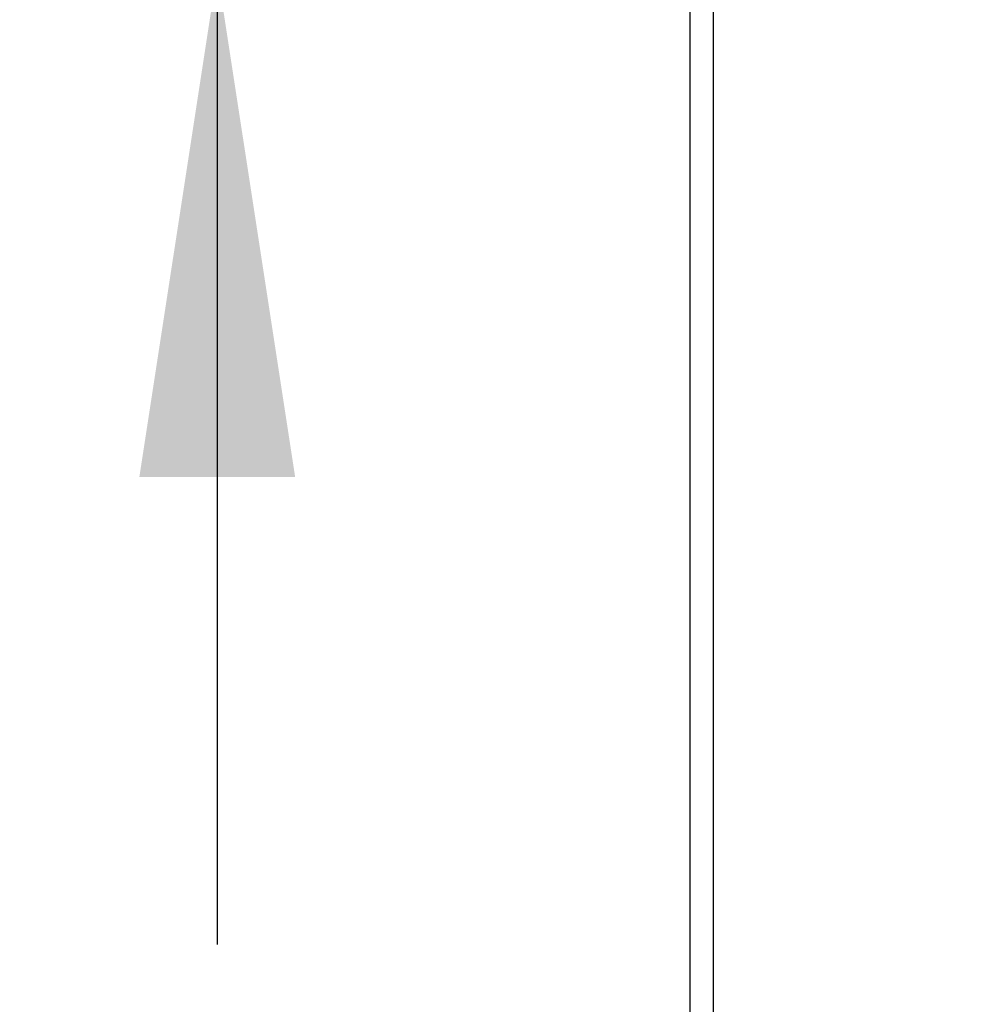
# Model space of a CAD drawing. Header units: inches. Extents: x 0.2 to 10.7, y 0.2 to 7.9.
# Tile 4 of 105: x 2.858 to 3.104, y 1.728 to 1.98. Entities that reach past the tile are written whole.
import ezdxf

# ---------------------------------------------------------------- set-up
doc = ezdxf.new("R2010")
doc.units = ezdxf.units.IN
doc.header["$MEASUREMENT"] = 0
doc.layers.add('DIMENSIONS', color=140, linetype='Continuous')
doc.styles.add('SLDTEXTSTYLE0', font='TXT', dxfattribs={"width": 0.7})
doc.dimstyles.new('SLDDIMSTYLE1', dxfattribs={"dimtxt": 0.0849609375, "dimasz": 0.13, "dimexe": 0, "dimexo": 0.0625, "dimgap": 0.021240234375, "dimtad": 0, "dimtih": 1, "dimtoh": 1, "dimlfac": 12, "dimrnd": 1e-09, "dimzin": 12, "dimdsep": 46, "dimtxsty": 'SLDTEXTSTYLE0', "dimsah": 1, "dimcen": 0.09, "dimadec": 0, "dimazin": 3, "dimtfac": 1, "dimtmove": 0, "dimatfit": 0, "dimfxl": 0, "dimfrac": 2, "dimtolj": 1, "dimtzin": 12, "dimarcsym": 0})

# ---------------------------------------------------------------- blocks, each defined once
blk = doc.blocks.new('_D_24')
at = {"layer": 'DIMENSIONS'}
for p, q in [((2.383329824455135, 2.363847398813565), (2.354799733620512, 2.363847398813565)), ((2.354799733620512, 2.363847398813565), (2.354799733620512, 2.228816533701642)), ((2.635798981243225, 2.363847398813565), (2.664329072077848, 2.363847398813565)), ((2.664329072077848, 2.363847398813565), (2.664329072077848, 2.228816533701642)), ((2.788971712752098, 2.363847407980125), (2.908451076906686, 2.363847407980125)), ((2.908451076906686, 2.363847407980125), (2.908451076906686, 2.153025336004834)), ((2.354799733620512, 2.228816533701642), (2.383329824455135, 2.228816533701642)), ((2.664329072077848, 2.228816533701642), (2.635798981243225, 2.228816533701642)), ((3.007883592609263, 2.153025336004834), (2.783451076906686, 2.153025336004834)), ((3.055361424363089, 1.992970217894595), (2.783451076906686, 1.992970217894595)), ((2.908451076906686, 1.992970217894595), (2.908451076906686, 1.742970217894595))]:
    blk.add_line(p, q, dxfattribs=at)
for points in [[(2.908451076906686, 2.153025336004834), (2.928451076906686, 2.283025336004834), (2.888451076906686, 2.283025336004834)], [(2.908451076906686, 1.992970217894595), (2.888451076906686, 1.862970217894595), (2.928451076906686, 1.862970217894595)]]:
    blk.add_solid(points, dxfattribs=at)
at = {"layer": 'DIMENSIONS', "char_height": 0.08333333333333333, "attachment_point": 1, "style": 'SLDTEXTSTYLE0'}
for s, insert in [('1.92', (2.383329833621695, 2.490289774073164)), ('48.8', (2.383329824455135, 2.336238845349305))]:
    blk.add_mtext(s, dxfattribs=dict(at, insert=insert))

msp = doc.modelspace()

# ---------------------------------------------------------------- linework, layer by layer
at = {"color": 7, "linetype": 'Continuous', "lineweight": 25}
for p, q in [((3.029807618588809, 1.328692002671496), (3.029807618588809, 2.124949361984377)), ((3.03580761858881, 1.325692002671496), (3.03580761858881, 2.124952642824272))]:
    msp.add_line(p, q, dxfattribs=at)

# ---------------------------------------------------------------- dimensions: what is measured, and where the dimension line sits
at = {"layer": 'DIMENSIONS'}
dim = msp.add_linear_dim(base=(2.908451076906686, 2.153025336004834), p1=(3.105361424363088, 1.992970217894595), p2=(3.057883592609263, 2.153025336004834), angle=90.0000000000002, dimstyle='SLDDIMSTYLE1', dxfattribs=at)
dim.commit()
dim.dimension.update_dxf_attribs({"geometry": '_D_24', "text_midpoint": (2.908451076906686, 2.363847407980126), "dimtype": 160})

doc.saveas('drawing.dxf')
